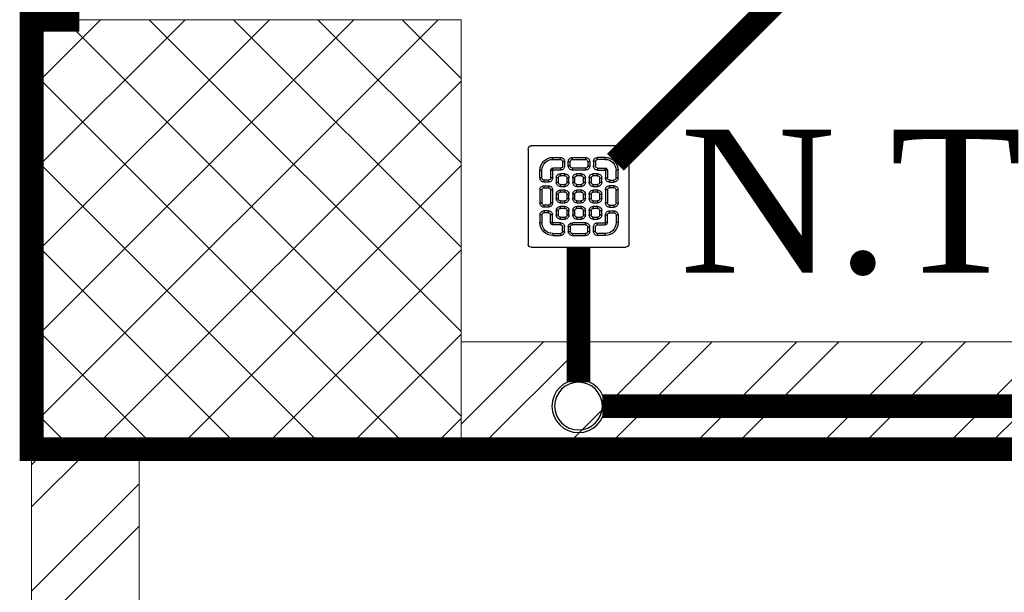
# Model space of a CAD drawing. Header units: inches. Extents: x 119662 to 158499, y 12149 to 20675.
# Tile 14 of 97: x 121741 to 121783, y 19335 to 19359. Entities that reach past the tile are written whole.
import ezdxf

# ---------------------------------------------------------------- set-up
doc = ezdxf.new("R2010")
doc.units = ezdxf.units.IN
doc.header["$MEASUREMENT"] = 0
for name, color, linetype, lineweight in [('FLOOR RAISE', 4, 'Continuous', 5), ('PD_BRICK WALL_115', 134, 'Continuous', 30), ('PD_COLUMN', 2, 'Continuous', 60), ('PD_HATCH', 45, 'Continuous', 9), ('PP- 50DIA Soil Waste Sewer pipe', 54, 'Continuous', 25), ('PP- 75DIA Soil Waste Sewer pipe', 90, 'Continuous', 9), ('PP-TEXT', 7, 'Continuous', 40), ('PP-WWP', 3, 'Continuous', 25)]:
    doc.layers.add(name, color=color, linetype=linetype, lineweight=lineweight)
doc.styles.add('Arial', font='GOTHIC.TTF')

# ---------------------------------------------------------------- blocks, each defined once
blk = doc.blocks.new('FIRST FLOOR')
at = {"layer": 'PD_HATCH', "lineweight": 5}
h = blk.add_hatch(dxfattribs=at)
h.set_pattern_fill('ANSI32', color=251, scale=10)
h.set_pattern_definition([(45, (139238.8868120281, 19346.37163246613), (-2.651650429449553, 2.651650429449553), []), (45, (139240.6545789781, 19346.37163246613), (-2.651650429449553, 2.651650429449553), [])])
h.paths.add_polyline_path([(139249.6576681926, 19348.45361296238), (139206.4076681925, 19348.45361296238), (139206.4076681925, 19343.95361296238), (139249.6576681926, 19343.95361296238)])
h.paths.add_polyline_path([(139164.4076681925, 19348.45361296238), (139121.1576681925, 19348.45361296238), (139121.1576681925, 19343.95361296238), (139164.4076681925, 19343.95361296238)], flags=17)
h.paths.add_polyline_path([(139207.6576681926, 19260.7536129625), (139207.6576681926, 19265.25361296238), (139121.1576681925, 19265.25361296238), (139121.1576681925, 19420.75361296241), (139044.1576681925, 19420.75361296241), (139044.1576681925, 19364.75361296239), (139082.1576681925, 19364.75361296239), (139082.1576681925, 19369.25361296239), (139048.6576681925, 19369.25361296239), (139048.6576681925, 19416.25361296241), (139116.6576681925, 19416.25361296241), (139116.6576681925, 19369.25361296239), (139112.1576681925, 19369.25361296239), (139112.1576681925, 19364.75361296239), (139116.6576681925, 19364.75361296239), (139116.6576681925, 19316.75361296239), (139112.1576681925, 19316.75361296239), (139112.1576681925, 19312.2536129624), (139116.6576681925, 19312.25361296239), (139116.6576681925, 19265.25361296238), (139060.6576681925, 19265.25361296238), (139060.6576681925, 19260.75361296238), (139194.1576733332, 19260.75361296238), (139194.1576733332, 19254.75361296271), (139198.6576733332, 19254.7536129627), (139198.6576733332, 19260.75361296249)])
h.paths.add_polyline_path([(139249.6576681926, 19265.25361296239), (139249.6576681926, 19260.75361296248), (139411.6576681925, 19260.75361296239), (139411.6576681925, 19265.25361296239), (139258.6576681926, 19265.25361296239), (139258.6576681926, 19354.75361296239), (139318.6576681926, 19354.75361296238), (139318.6576681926, 19330.75361296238), (139323.1576681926, 19330.75361296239), (139323.1576681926, 19354.75361296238), (139402.6576681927, 19354.75361296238), (139402.6576681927, 19326.75361296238), (139407.1576681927, 19326.75361296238), (139407.1576681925, 19485.75361296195), (139411.6576681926, 19485.75361296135), (139411.6576681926, 19490.25361296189), (139402.6576681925, 19490.25361296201), (139402.6576681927, 19363.75361296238), (139258.6576681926, 19363.75361296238), (139258.6576681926, 19579.7535885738), (139249.6576681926, 19579.7535885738)])
h = blk.add_hatch(dxfattribs=at)
h.set_pattern_fill('ANSI37', color=251, scale=20)
h.set_pattern_definition([(45, (284116.9406680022, 45358.24463690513), (-1.767766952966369, 1.767766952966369), []), (135, (284116.9406680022, 45358.24463690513), (-1.767766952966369, -1.767766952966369), [])])
h.paths.add_polyline_path([(139060.6576681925, 19278.75361296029), (139060.6576681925, 19260.75361296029), (139042.6576681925, 19260.75361296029), (139042.6576681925, 19278.75361296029)])
h = blk.add_hatch(dxfattribs=at)
h.set_pattern_fill('ANSI32', color=251, scale=10)
h.set_pattern_definition([(45, (165803.1265799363, 37468.14043095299), (-2.651650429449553, 2.651650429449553), []), (45, (165804.8943468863, 37468.14043095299), (-2.651650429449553, 2.651650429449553), [])])
h.paths.add_polyline_path([(139047.1576681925, 19260.7536129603), (139042.6576681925, 19260.7536129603), (139042.6576681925, 19148.25361296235), (139101.9625942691, 19148.25361296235), (139101.9625942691, 19152.75361296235), (139047.1576681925, 19152.75361296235)])
at = {"layer": 'PD_BRICK WALL_115', "color": 251, "lineweight": 5}
for points in [[(139060.6576681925, 19265.25361296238), (139116.6576681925, 19265.25361296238), (139116.6576681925, 19312.25361296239), (139112.1576681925, 19312.2536129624), (139112.1576681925, 19316.75361296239), (139116.6576681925, 19316.75361296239), (139116.6576681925, 19364.75361296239), (139112.1576681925, 19364.75361296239), (139112.1576681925, 19369.25361296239), (139116.6576681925, 19369.25361296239), (139116.6576681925, 19416.25361296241), (139048.6576681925, 19416.25361296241), (139048.6576681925, 19369.25361296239), (139082.1576681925, 19369.25361296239), (139082.1576681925, 19364.75361296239), (139044.1576681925, 19364.75361296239), (139044.1576681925, 19420.75361296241), (139121.1576681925, 19420.75361296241)], [(139194.1576733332, 19260.75361296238), (139060.6576681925, 19260.75361296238)], [(139047.1576681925, 19260.75361296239), (139047.1576681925, 19152.75361296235), (139101.9625942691, 19152.75361296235), (139101.9625942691, 19148.25361296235), (139042.6576681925, 19148.25361296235), (139042.6576681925, 19260.75361296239)]]:
    blk.add_lwpolyline(points, dxfattribs=at)
at = {"layer": 'PD_COLUMN', "color": 251, "lineweight": 5}
blk.add_lwpolyline([(139060.6576681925, 19278.7536129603), (139060.6576681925, 19260.7536129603), (139042.6576681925, 19260.7536129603), (139042.6576681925, 19278.7536129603)], close=True, dxfattribs=at)
blk = doc.blocks.new('PP-GRATING')
at = {"linetype": 'Continuous'}
for p, q in [((-49.72758152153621, 52.85331521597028), (49.72758152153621, 52.85331521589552)), ((-53.13747282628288, -49.44342391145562), (-53.13747282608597, 49.44342391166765)), ((52.56915760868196, 50.01173912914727), (52.5691576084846, -48.87510869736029)), ((-27.56328804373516, 40.69137005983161), (-27.56328804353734, 38.6454352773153)), ((-19.60687500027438, 40.69137005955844), (-27.56328705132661, 40.69137005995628)), ((-19.60687500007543, 38.6454352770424), (-27.56328705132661, 38.6454352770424)), ((-19.60687500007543, 38.6454352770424), (-19.60687500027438, 40.69137005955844)), ((-17.3336141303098, 31.82565266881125), (-17.33361413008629, 36.37217436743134)), ((-15.28767934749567, 36.37217433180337), (-17.3336141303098, 36.37217433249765)), ((-17.3336141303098, 31.82565266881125), (-15.2876793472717, 31.82565266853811)), ((-15.2876793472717, 31.82565266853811), (-15.28767934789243, 36.37217436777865)), ((-11.42313586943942, 36.37217242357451), (-11.42313586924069, 31.8256507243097)), ((-9.377201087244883, 36.37217242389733), (-11.42313586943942, 36.37217242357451)), ((-11.42313586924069, 31.82565076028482), (-9.377201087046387, 31.82565072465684)), ((-9.377201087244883, 36.37217242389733), (-9.377201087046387, 31.82565072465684)), ((-7.103939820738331, 38.64543329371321), (-7.103939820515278, 40.69136807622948)), ((-7.103940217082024, 40.6913679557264), (6.535625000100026, 40.6913679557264)), ((-7.103940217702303, 38.64543317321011), (6.535625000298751, 38.64543317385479)), ((6.535625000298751, 40.6913680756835), (6.535625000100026, 38.64543329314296)), ((8.808885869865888, 31.82565068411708), (8.808885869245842, 36.37217230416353)), ((10.85482065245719, 36.37217219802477), (8.808885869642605, 36.37217219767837)), ((8.808885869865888, 31.82565068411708), (10.85482065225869, 31.82565068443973)), ((10.85482065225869, 31.82565068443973), (10.85482065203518, 36.37217230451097)), ((14.71936413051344, 31.82565266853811), (14.71936413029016, 36.37217436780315)), ((14.71936413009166, 36.3721743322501), (16.76529891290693, 36.37217433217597)), ((16.76529891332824, 31.82565266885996), (14.71936413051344, 31.82565266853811)), ((16.76529891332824, 31.82565266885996), (16.76529891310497, 36.37217436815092)), ((19.03855978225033, 40.69137005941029), (26.99497183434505, 40.69137005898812)), ((19.03855978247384, 38.64543527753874), (19.03855978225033, 40.69137005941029)), ((19.03855978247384, 38.64543527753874), (26.99497183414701, 38.64543527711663)), ((26.99497282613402, 40.69137005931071), (26.99497282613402, 38.64543527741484)), ((-38.92959239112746, 27.27913092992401), (-40.9755271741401, 27.27913092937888)), ((-40.9755271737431, 27.27913152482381), (-40.9755271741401, 19.32271800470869)), ((-38.92959239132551, 27.2791315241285), (-38.92959239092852, 19.32271800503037)), ((-29.83654891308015, 19.32271788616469), (-29.83654891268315, 27.27913104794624)), ((-27.79061413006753, 27.27913104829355), (-29.83654891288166, 27.27913092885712)), ((-27.79061413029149, 19.32271788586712), (-27.79061413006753, 27.27913104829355)), ((-27.56328804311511, 29.55239179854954), (-27.56328804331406, 27.5064570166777)), ((-27.56328804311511, 29.55239179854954), (-19.60687539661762, 29.55239179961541)), ((-27.56328804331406, 27.5064570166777), (-19.60687539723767, 27.50645701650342)), ((-19.60687539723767, 27.50645701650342), (-19.60687539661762, 29.55239179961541)), ((-19.60687500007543, 23.64191361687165), (-15.06035345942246, 23.64191361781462)), ((-19.60687499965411, 21.59597883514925), (-19.60687500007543, 23.64191361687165)), ((-19.60687480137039, 21.59597875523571), (-15.0603532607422, 21.59597875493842)), ((-15.06035345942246, 23.64191361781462), (-15.06035345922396, 21.59597883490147)), ((-7.103940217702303, 29.55238981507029), (6.535625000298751, 29.55238981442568)), ((-7.103940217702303, 29.55238981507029), (-7.103940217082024, 27.50645503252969)), ((-7.103940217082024, 27.50645503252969), (6.535625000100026, 27.50645503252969)), ((-2.557418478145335, 23.64191353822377), (1.98910306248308, 23.64191353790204)), ((-2.55741847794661, 21.59597875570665), (-2.557418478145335, 23.64191353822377)), ((-2.55741847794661, 21.59597875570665), (1.989103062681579, 21.59597875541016)), ((1.98910306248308, 23.64191353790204), (1.989103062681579, 21.59597875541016)), ((6.535625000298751, 29.55238981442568), (6.535625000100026, 27.50645503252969)), ((14.49203804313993, 23.64191353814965), (19.03855958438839, 23.64191353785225)), ((14.49203804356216, 21.59597875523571), (14.49203804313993, 23.64191353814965)), ((14.49203804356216, 21.59597875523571), (19.03855958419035, 21.59597875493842)), ((26.99497282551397, 29.55239179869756), (19.03856017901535, 29.55239179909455)), ((19.03856017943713, 27.50645701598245), (19.03856017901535, 29.55239179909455)), ((26.99497282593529, 27.50645701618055), (19.03856017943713, 27.50645701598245)), ((19.03855958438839, 23.64191353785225), (19.03855958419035, 21.59597875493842)), ((26.99497282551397, 29.55239179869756), (26.99497282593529, 27.50645701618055)), ((27.22229891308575, 19.32271788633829), (27.22229891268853, 27.27913104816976)), ((27.22229891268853, 27.27913104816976), (29.26823369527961, 27.27913092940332)), ((29.26823369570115, 19.32271788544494), (29.2682336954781, 27.27913104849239)), ((38.36127717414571, 27.2791315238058), (38.36127717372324, 19.3227180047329)), ((38.36127717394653, 27.27913092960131), (40.40721195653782, 27.27913092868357)), ((40.40721195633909, 27.2791315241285), (40.40721195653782, 19.32271800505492)), ((-38.92959239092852, 19.32271800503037), (-40.97552717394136, 19.32271811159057)), ((-36.65633152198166, 17.04945701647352), (-32.10981017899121, 17.0494570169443)), ((-36.65633152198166, 17.04945701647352), (-36.65633152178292, 15.00352223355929)), ((-36.65633152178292, 15.00352223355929), (-32.10981017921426, 15.00352223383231)), ((-32.10980978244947, 11.1389787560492), (-36.65633132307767, 11.1389787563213)), ((-36.65633132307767, 11.1389787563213), (-36.65633132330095, 9.093043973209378)), ((-32.10980978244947, 9.093043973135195), (-32.10980978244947, 11.1389787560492)), ((-29.83654891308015, 19.32271788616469), (-27.79061413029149, 19.32271788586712)), ((-23.92607065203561, 14.77619622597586), (-23.92607065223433, 19.32271792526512)), ((-21.88013586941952, 19.32271792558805), (-23.92607065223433, 19.32271792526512)), ((-21.88013586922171, 14.77619622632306), (-23.92607065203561, 14.77619622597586)), ((-21.88013586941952, 14.77619626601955), (-21.88013586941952, 19.32271788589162)), ((-15.06035365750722, 12.50293527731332), (-19.60687499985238, 12.50293527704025)), ((-19.60687460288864, 12.50293535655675), (-19.60687460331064, 10.45700057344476)), ((-15.0603532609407, 10.45700057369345), (-19.60687460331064, 10.45700057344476)), ((-15.06035326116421, 12.50293535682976), (-15.0603532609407, 10.45700057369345)), ((-12.78709239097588, 19.32271784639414), (-12.78709239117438, 14.77619614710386)), ((-10.74115760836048, 19.32271796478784), (-12.78709239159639, 19.32271796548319)), ((-12.78709239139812, 14.7761963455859), (-10.74115760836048, 14.77619634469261)), ((-10.74115760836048, 19.32271796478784), (-10.74115760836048, 14.77619634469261)), ((-6.876614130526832, 14.7761961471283), (-6.876614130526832, 19.32271784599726)), ((-4.830679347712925, 19.3227178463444), (-6.876614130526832, 19.32271784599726)), ((-4.830679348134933, 14.77619614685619), (-6.876614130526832, 14.7761961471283)), ((-4.830679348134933, 14.77619614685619), (-4.830679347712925, 19.3227178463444)), ((1.98910326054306, 12.50293527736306), (-2.557418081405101, 12.50293527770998)), ((-2.557418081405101, 12.50293527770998), (-2.557418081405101, 10.45700049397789)), ((1.989103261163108, 10.45700049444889), (-2.557418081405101, 10.45700049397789)), ((1.98910326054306, 12.50293527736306), (1.989103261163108, 10.45700049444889)), ((4.262364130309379, 19.32271788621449), (4.262364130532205, 14.77619626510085)), ((6.308298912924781, 19.32271788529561), (4.262364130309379, 19.32271788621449)), ((4.262364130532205, 14.77619626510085), (6.308298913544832, 14.77619626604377)), ((6.308298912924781, 19.32271788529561), (6.308298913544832, 14.77619626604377)), ((10.17284239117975, 14.77619614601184), (10.1728423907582, 19.32271784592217)), ((12.21877717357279, 19.32271784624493), (10.1728423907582, 19.32271784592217)), ((12.21877717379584, 14.77619614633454), (10.17284239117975, 14.77619614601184)), ((12.21877717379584, 14.77619614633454), (12.21877717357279, 19.32271784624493)), ((19.03855978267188, 12.50293527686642), (14.49203844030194, 12.50293527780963)), ((14.49203844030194, 12.50293527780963), (14.49203843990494, 10.45700049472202)), ((19.03855978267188, 10.45700049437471), (14.49203843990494, 10.45700049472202)), ((19.03855978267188, 12.50293527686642), (19.03855978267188, 10.45700049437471)), ((21.31182065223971, 19.32271788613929), (21.31182065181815, 14.77619626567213)), ((23.35775543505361, 19.32271788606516), (21.31182065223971, 19.32271788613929)), ((21.31182065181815, 14.77619626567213), (23.35775543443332, 14.776196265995)), ((23.35775543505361, 19.32271788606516), (23.35775543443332, 14.776196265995)), ((29.26823369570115, 19.32271788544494), (27.22229891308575, 19.32271788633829)), ((36.08801630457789, 17.04945701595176), (31.54149496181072, 17.04945701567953)), ((36.08801630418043, 15.00352223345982), (31.54149496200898, 15.00352223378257)), ((31.5414945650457, 11.13897875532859), (36.0880161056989, 11.13897875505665)), ((31.5414945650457, 9.09304397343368), (31.5414945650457, 11.13897875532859)), ((36.08801630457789, 17.04945701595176), (36.08801630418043, 15.00352223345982)), ((36.0880161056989, 11.13897875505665), (36.08801610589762, 9.093043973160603)), ((38.36127717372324, 19.3227180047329), (40.40721195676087, 19.32271811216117)), ((-40.97552717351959, 6.819783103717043), (-40.97552717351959, -6.819781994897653)), ((-38.92959239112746, 6.819783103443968), (-40.97552717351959, 6.819783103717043)), ((-38.92959239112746, 6.819783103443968), (-38.92959239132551, -6.819781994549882)), ((-32.10980978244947, 9.093043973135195), (-36.65633132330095, 9.093043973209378)), ((-29.83654891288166, -6.819782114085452), (-29.83654891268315, 6.819783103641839)), ((-29.83654891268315, 6.819783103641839), (-27.79061413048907, 6.819783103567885)), ((-27.79061413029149, -6.819782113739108), (-27.79061413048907, 6.819783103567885)), ((-23.92607065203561, -2.27326066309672), (-23.92607065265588, 2.273261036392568)), ((-21.8801358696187, 2.273261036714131), (-23.92607065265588, 2.273261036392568)), ((-21.8801358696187, -2.273260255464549), (-21.8801358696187, 2.273261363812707)), ((-19.60687499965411, 6.592456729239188), (-15.06035345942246, 6.592456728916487)), ((-19.60687499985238, 4.546521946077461), (-19.60687499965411, 6.592456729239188)), ((-19.60687480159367, 4.546522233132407), (-15.0603532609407, 4.546522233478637)), ((-15.06035345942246, 6.592456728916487), (-15.06035345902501, 4.546521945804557)), ((-12.78709239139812, 2.273261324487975), (-12.78709239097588, -2.273260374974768)), ((-10.74115760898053, 2.27326107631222), (-12.78709239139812, 2.273261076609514)), ((-10.74115760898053, 2.27326107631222), (-10.74115760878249, -2.273260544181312)), ((-6.876614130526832, -2.273260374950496), (-6.876614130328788, 2.273261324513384)), ((-4.830679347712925, 2.273261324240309), (-6.876614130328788, 2.273261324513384)), ((-4.830679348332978, -2.273260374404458), (-4.830679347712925, 2.273261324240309)), ((-2.557418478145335, 6.592457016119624), (1.98910306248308, 6.592457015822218)), ((-2.557418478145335, 4.546522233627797), (-2.557418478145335, 6.592457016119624)), ((-2.557418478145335, 4.546522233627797), (1.98910306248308, 4.546522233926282)), ((1.98910306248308, 6.592457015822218), (1.98910306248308, 4.546522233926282)), ((4.262364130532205, 2.273261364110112), (4.262364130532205, -2.273260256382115)), ((6.308298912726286, 2.273261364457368), (4.262364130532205, 2.273261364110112)), ((6.308298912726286, 2.273261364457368), (6.308298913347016, -2.273260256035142)), ((10.17284239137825, -2.273260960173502), (10.17284239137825, 2.273260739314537)), ((12.21877717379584, 2.273260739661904), (10.17284239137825, 2.273260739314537)), ((12.21877717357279, -2.273260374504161), (12.21877717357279, 2.273261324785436)), ((14.49203804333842, 6.592456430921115), (19.0385595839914, 6.59245643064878)), ((14.49203804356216, 4.546521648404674), (14.49203804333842, 6.592456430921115)), ((14.49203804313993, 4.546522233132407), (19.03855958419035, 4.546522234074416)), ((19.0385595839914, 6.59245643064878), (19.03855958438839, 4.546521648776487)), ((21.31182065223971, 2.273261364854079), (21.31182065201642, -2.273260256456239)), ((23.35775543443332, 2.273260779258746), (21.3118206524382, 2.27326077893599)), ((23.35775543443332, 2.273260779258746), (23.35775543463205, -2.273260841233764)), ((27.22229891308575, -6.819782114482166), (27.22229891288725, 6.819783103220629)), ((29.26823369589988, 6.819783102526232), (27.22229891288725, 6.819783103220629)), ((29.2682336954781, -6.819782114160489), (29.26823369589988, 6.819783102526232)), ((31.5414945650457, 9.09304397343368), (36.08801610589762, 9.093043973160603)), ((38.36127717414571, 6.819783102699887), (38.36127717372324, -6.819781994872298)), ((38.36127717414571, 6.819783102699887), (40.40721195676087, 6.819783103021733)), ((40.40721195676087, 6.819783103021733), (40.40721195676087, -6.819781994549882)), ((-40.9755271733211, -6.819781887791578), (-38.92959239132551, -6.819781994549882)), ((-36.65633152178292, -9.093042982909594), (-32.10981017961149, -9.093042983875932)), ((-36.65633152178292, -9.093042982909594), (-36.65633152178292, -11.13897776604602)), ((-32.10981017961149, -9.093042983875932), (-32.10981053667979, -11.13897776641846)), ((-29.83654891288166, -6.819782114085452), (-27.79061413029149, -6.819782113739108)), ((-21.8801358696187, -2.273260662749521), (-23.92607065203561, -2.27326066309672)), ((-15.06035365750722, -4.546521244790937), (-19.60687499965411, -4.546521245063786)), ((-19.60687460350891, -4.546521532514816), (-19.60687460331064, -6.592456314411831)), ((-15.06035326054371, -6.592456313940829), (-19.60687460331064, -6.592456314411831)), ((-15.0603532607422, -4.546521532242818), (-15.06035326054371, -6.592456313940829)), ((-12.78709239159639, -2.27326054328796), (-10.74115760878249, -2.273260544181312)), ((-4.830679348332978, -2.273260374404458), (-6.876614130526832, -2.273260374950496)), ((1.98910326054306, -4.546521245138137), (-2.557418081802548, -4.546521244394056)), ((-2.557418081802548, -4.546521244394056), (-2.557418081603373, -6.59245602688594)), ((1.989103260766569, -6.592456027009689), (-2.557418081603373, -6.59245602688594)), ((1.98910326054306, -4.546521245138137), (1.989103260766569, -6.592456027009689)), ((4.262364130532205, -2.273260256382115), (6.308298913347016, -2.273260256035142)), ((12.21877717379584, -2.273260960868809), (10.17284239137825, -2.273260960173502)), ((19.03855978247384, -4.54652124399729), (14.4920384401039, -4.546521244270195)), ((14.49203843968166, -4.546521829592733), (14.4920384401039, -6.592456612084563)), ((19.03855978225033, -6.592456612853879), (14.4920384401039, -6.592456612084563)), ((19.03855978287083, -4.546521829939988), (19.03855978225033, -6.592456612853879)), ((21.31182065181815, -2.273260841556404), (23.35775543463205, -2.273260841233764)), ((29.2682336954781, -6.819782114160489), (27.22229891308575, -6.819782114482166)), ((36.0880163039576, -9.09304298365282), (31.54149496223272, -9.093042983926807)), ((31.54149496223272, -9.093042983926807), (31.54149531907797, -11.13897776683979)), ((36.0880163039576, -9.09304298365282), (36.08801630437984, -11.13897776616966)), ((40.40721195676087, -6.819781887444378), (38.36127717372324, -6.819781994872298)), ((-40.9755271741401, -27.27913193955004), (-40.9755271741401, -19.32271842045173)), ((-38.92959239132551, -19.32271842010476), (-40.97552717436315, -19.32271852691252)), ((-38.92959239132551, -27.27913193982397), (-38.92959239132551, -19.32271842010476)), ((-36.65633152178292, -11.13897776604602), (-32.10981017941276, -11.13897776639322)), ((-36.65633152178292, -17.04945743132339), (-36.65633152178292, -15.00352264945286)), ((-36.65633152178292, -15.00352264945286), (-32.10981017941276, -15.00352264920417)), ((-36.65633152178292, -17.04945743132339), (-32.10981017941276, -17.04945743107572)), ((-29.83654891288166, -19.32271830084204), (-27.79061413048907, -19.32271830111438)), ((-29.83654891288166, -19.32271830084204), (-29.83654891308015, -27.27913146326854)), ((-27.79061413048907, -19.32271830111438), (-27.79061413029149, -27.27913146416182)), ((-23.92607065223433, -19.32271681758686), (-23.92607065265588, -14.77619511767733)), ((-21.8801358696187, -14.77619511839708), (-23.92607065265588, -14.77619511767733)), ((-21.88013586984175, -19.32271681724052), (-23.92607065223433, -19.32271681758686)), ((-21.8801358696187, -19.32271677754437), (-21.88013586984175, -14.77619515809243)), ((-19.60687500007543, -10.45699942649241), (-15.06035345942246, -10.456999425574)), ((-19.60687499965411, -12.50293420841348), (-19.60687500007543, -10.45699942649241)), ((-19.6068748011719, -12.50293428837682), (-15.0603532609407, -12.50293428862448)), ((-15.06035345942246, -10.456999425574), (-15.06035345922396, -12.5029342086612)), ((-12.78709239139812, -14.77619519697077), (-12.78709239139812, -19.32271689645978)), ((-10.74115760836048, -14.77619507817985), (-12.78709239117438, -14.77619507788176)), ((-12.78709239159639, -19.32271669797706), (-10.74115760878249, -19.32271669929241)), ((-10.74115760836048, -14.77619507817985), (-10.74115760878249, -19.32271669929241)), ((-6.876614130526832, -19.32271689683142), (-6.876614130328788, -14.77619519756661)), ((-4.830679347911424, -14.77619519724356), (-6.876614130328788, -14.77619519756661)), ((-4.830679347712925, -19.32271689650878), (-6.876614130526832, -19.32271689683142)), ((-4.830679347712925, -19.32271689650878), (-4.830679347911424, -14.77619519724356)), ((-2.557418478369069, -10.45699950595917), (1.98910306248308, -10.45699950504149)), ((-2.557418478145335, -12.50293428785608), (-2.557418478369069, -10.45699950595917)), ((-2.557418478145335, -12.50293428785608), (1.98910306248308, -12.5029342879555)), ((1.98910306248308, -10.45699950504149), (1.98910306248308, -12.5029342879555)), ((4.262364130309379, -14.77619515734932), (4.262364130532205, -19.32271677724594)), ((6.308298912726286, -14.77619515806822), (4.262364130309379, -14.77619515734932)), ((4.262364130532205, -19.32271677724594), (6.308298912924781, -19.32271677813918)), ((6.308298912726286, -14.77619515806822), (6.308298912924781, -19.32271677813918)), ((10.1728423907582, -19.32271689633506), (10.17284239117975, -14.77619519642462)), ((12.21877717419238, -14.77619519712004), (10.17284239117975, -14.77619519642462)), ((12.21877717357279, -19.32271689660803), (10.1728423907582, -19.32271689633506)), ((12.21877717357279, -19.32271689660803), (12.21877717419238, -14.77619519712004)), ((14.49203804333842, -10.45699950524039), (19.03855958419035, -10.4569995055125)), ((14.49203804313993, -12.50293428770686), (14.49203804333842, -10.45699950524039)), ((14.49203804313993, -12.50293428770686), (19.03855958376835, -12.50293428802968)), ((19.03855958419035, -10.4569995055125), (19.03855958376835, -12.50293428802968)), ((21.31182065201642, -14.77619515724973), (21.31182065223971, -19.32271677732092)), ((23.35775543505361, -14.77619515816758), (21.31182065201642, -14.77619515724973)), ((21.31182065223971, -19.32271677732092), (23.35775543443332, -19.32271677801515)), ((23.35775543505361, -14.77619515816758), (23.35775543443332, -19.32271677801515)), ((27.22229891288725, -19.32271830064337), (27.22229891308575, -27.27913146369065)), ((29.26823369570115, -19.32271830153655), (27.22229891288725, -19.32271830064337)), ((29.26823369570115, -19.32271830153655), (29.2682336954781, -27.279131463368)), ((36.08801630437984, -11.13897776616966), (31.54149496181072, -11.13897776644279)), ((36.0880163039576, -15.00352264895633), (31.54149496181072, -15.00352264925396)), ((36.08801630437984, -17.04945743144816), (31.54149496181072, -17.04945743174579)), ((36.08801630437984, -17.04945743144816), (36.0880163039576, -15.00352264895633)), ((38.36127717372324, -19.32271842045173), (40.40721195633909, -19.32271852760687)), ((38.36127717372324, -27.27913193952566), (38.36127717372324, -19.32271842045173)), ((40.40721195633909, -27.27913193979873), (40.40721195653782, -19.32271842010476)), ((-38.92959239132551, -27.2791313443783), (-40.97552717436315, -27.27913134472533)), ((-27.79061413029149, -27.27913146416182), (-29.83654891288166, -27.27913134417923)), ((-27.56328804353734, -27.50645743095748), (-19.60687539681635, -27.50645743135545)), ((-27.56328804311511, -29.55239221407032), (-27.56328804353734, -27.50645743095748)), ((-27.56328804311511, -29.55239221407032), (-19.60687539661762, -29.5523922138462)), ((-15.0603532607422, -21.59597776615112), (-19.60687500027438, -21.59597776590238)), ((-19.60687539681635, -27.50645743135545), (-19.60687539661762, -29.5523922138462)), ((-19.60687460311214, -21.59597768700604), (-19.60687460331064, -23.6419124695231)), ((-15.06035326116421, -23.64191246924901), (-19.60687460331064, -23.6419124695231)), ((-15.0603532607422, -21.59597768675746), (-15.06035326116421, -23.64191246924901)), ((-7.103940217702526, -27.5064560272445), (6.535624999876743, -27.50645602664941)), ((-7.103940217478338, -29.55239081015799), (-7.103940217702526, -27.5064560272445)), ((-7.103940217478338, -29.55239081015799), (6.535624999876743, -29.5523908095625)), ((1.989103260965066, -21.59597776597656), (-2.557418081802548, -21.59597776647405)), ((-2.557418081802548, -21.59597776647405), (-2.557418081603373, -23.64191254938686)), ((1.989103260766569, -23.64191254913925), (-2.557418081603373, -23.64191254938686)), ((1.989103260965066, -21.59597776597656), (1.989103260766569, -23.64191254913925)), ((6.535624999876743, -29.5523908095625), (6.535624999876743, -27.50645602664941)), ((19.03855978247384, -21.59597776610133), (14.49203804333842, -21.59597776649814)), ((14.4920384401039, -21.59597776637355), (14.4920384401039, -23.64191254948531)), ((19.03855978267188, -23.64191254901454), (14.4920384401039, -23.64191254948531)), ((19.03855978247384, -21.59597776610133), (19.03855978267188, -23.64191254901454)), ((26.99497282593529, -27.50645743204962), (19.03856017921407, -27.50645743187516)), ((19.03856017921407, -27.50645743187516), (19.03856017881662, -29.55239221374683)), ((26.99497282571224, -29.55239221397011), (19.03856017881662, -29.55239221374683)), ((26.99497282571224, -29.55239221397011), (26.99497282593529, -27.50645743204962)), ((27.22229891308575, -27.27913146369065), (29.26823369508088, -27.27913134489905)), ((38.36127717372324, -27.27913134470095), (40.40721195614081, -27.27913134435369)), ((-27.56328804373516, -40.69137047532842), (-27.56328804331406, -38.64543569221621)), ((-19.60687500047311, -38.6454356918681), (-27.56328705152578, -38.64543569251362)), ((-19.60687500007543, -40.69137047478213), (-27.56328705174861, -40.69137047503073)), ((-19.60687500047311, -38.6454356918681), (-19.60687500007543, -40.69137047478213)), ((-17.33361413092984, -31.82565308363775), (-17.33361413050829, -36.37217478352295)), ((-17.33361413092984, -31.82565308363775), (-15.28767934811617, -31.82565308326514)), ((-15.28767934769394, -36.37217474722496), (-17.33361413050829, -36.37217474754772)), ((-15.28767934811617, -31.82565308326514), (-15.28767934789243, -36.37217478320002)), ((-11.42313586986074, -36.37217341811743), (-11.42313587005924, -31.82565171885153)), ((-11.42313587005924, -31.82565175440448), (-9.377201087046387, -31.82565171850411)), ((-9.377201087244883, -36.37217341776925), (-11.42313586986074, -36.37217341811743)), ((-9.377201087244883, -36.37217341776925), (-9.377201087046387, -31.82565171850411)), ((6.535624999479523, -38.64543428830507), (-7.103939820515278, -38.6454342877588)), ((-7.103939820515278, -38.6454342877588), (-7.103939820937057, -40.6913690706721)), ((6.535624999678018, -40.6913690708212), (-7.103939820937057, -40.6913690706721)), ((6.546979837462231, -38.68367258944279), (6.535517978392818, -40.72957526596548)), ((8.808885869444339, -31.82565168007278), (8.808885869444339, -36.37217329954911)), ((8.808885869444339, -31.82565168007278), (10.85482065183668, -31.82565167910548)), ((8.83294082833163, -36.42318279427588), (10.87884350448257, -36.4346446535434)), ((10.85482065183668, -31.82565167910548), (10.85482065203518, -36.37217329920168)), ((14.71936413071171, -31.82565308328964), (14.71936412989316, -36.37217478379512)), ((16.76529891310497, -31.82565308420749), (14.71936413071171, -31.82565308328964)), ((14.71936412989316, -36.3721747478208), (16.76529891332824, -36.37217474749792)), ((16.76529891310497, -31.82565308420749), (16.76529891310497, -36.37217478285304)), ((19.03855978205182, -38.64543569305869), (19.03855978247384, -40.69137047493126)), ((19.03855978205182, -38.64543569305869), (26.99497183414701, -38.64543569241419)), ((19.03855978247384, -40.69137047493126), (26.99497183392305, -40.69137047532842)), ((26.99497282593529, -40.69137047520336), (26.99497282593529, -38.64543569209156)), ((49.15926630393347, -52.28500000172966), (-50.29589673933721, -52.28500000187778))]:
    blk.add_line(p, q, dxfattribs=at)
for centre, radius, start, end in [((-49.72758152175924, 49.44342391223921), 3.409891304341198, 89.99999999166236, 179.9999999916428), ((49.72758152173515, 50.01173912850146), 2.841576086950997, 359.9999999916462, 89.99999999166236), ((-27.56328804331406, 27.27913092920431), 13.41223913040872, 89.99999498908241, 179.9999970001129), ((-27.56328804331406, 27.27913092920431), 11.366304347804, 89.99999498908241, 179.9999970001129), ((-19.60687499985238, 31.82565266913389), 4.319195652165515, 269.9999899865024, 359.9999999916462), ((-19.60687499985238, 31.82565266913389), 2.273260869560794, 269.9999899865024, 359.9999999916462), ((-19.60687499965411, 36.37217440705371), 4.319195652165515, 359.9999990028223, 89.99999999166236), ((-19.60687499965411, 36.37217440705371), 2.273260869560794, 359.9999990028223, 89.99999999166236), ((-7.103940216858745, 36.37217242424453), 4.319195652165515, 89.99998998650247, 179.9999999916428), ((-7.103940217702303, 31.82565068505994), 4.319195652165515, 179.9999990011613, 269.9999999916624), ((-7.103940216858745, 36.37217242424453), 2.273260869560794, 89.99998998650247, 179.9999999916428), ((-7.103940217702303, 31.82565068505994), 2.273260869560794, 179.9999990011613, 269.9999999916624), ((6.535625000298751, 31.8256506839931), 4.319195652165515, 269.9999999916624, 359.9999999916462), ((6.535625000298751, 31.8256506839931), 2.273260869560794, 269.9999999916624, 359.9999999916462), ((6.535625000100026, 36.37217242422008), 4.319195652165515, 359.9999970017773, 89.99999999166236), ((6.535625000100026, 36.37217242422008), 2.273260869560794, 359.9999970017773, 89.99999999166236), ((19.03855978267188, 36.37217440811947), 4.319195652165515, 89.99999999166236, 180.0000010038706), ((19.03855978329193, 31.82565266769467), 4.319195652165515, 179.9999999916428, 270.0000099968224), ((19.03855978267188, 36.37217440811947), 2.273260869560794, 89.99999999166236, 180.0000010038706), ((19.03855978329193, 31.82565266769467), 2.273260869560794, 179.9999999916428, 270.0000099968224), ((26.99497282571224, 27.27913092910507), 13.41223913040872, 3.0032057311e-06, 90.00000499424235), ((26.99497282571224, 27.27913092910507), 11.366304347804, 3.0032057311e-06, 90.00000499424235), ((-27.56328804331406, 27.27913092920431), 2.273260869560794, 89.99999999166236, 179.9999970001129), ((-27.56328804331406, 27.27913092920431), 0.2273260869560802, 89.99999999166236, 179.9999970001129), ((-19.60687499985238, 19.32271796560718), 4.319195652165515, 89.99999999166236, 180.0000010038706), ((-19.60687499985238, 19.32271788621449), 2.273260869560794, 89.99999498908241, 179.9999999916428), ((-19.60687499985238, 19.32271796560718), 2.273260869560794, 89.99999999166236, 180.0000010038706), ((-15.0603532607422, 19.32271796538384), 4.319195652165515, 359.9999999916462, 90.00000499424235), ((-15.0603532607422, 19.32271788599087), 2.273260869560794, 359.9999990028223, 89.99999999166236), ((-2.557418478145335, 19.32271788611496), 4.319195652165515, 89.99999999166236, 180.0000010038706), ((-2.557418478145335, 19.32271788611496), 2.273260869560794, 89.99999999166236, 180.0000010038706), ((-2.557418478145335, 19.32271788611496), 2.273260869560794, 89.99999999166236, 180.0000010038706), ((1.989103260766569, 19.32271788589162), 4.319195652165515, 359.9999999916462, 90.00000499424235), ((1.989103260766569, 19.32271788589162), 2.273260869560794, 359.9999999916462, 90.00000499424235), ((14.49203804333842, 19.3227178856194), 4.319195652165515, 89.99999999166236, 180.0000010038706), ((14.49203804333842, 19.3227178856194), 2.273260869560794, 89.99999999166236, 180.0000010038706), ((19.03855978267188, 19.32271788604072), 4.319195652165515, 359.9999999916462, 90.00000499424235), ((19.03855978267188, 19.32271788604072), 2.273260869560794, 359.9999999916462, 90.00000499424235), ((26.99497282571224, 27.27913092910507), 2.273260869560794, 3.0032057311e-06, 89.99999999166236), ((26.99497282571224, 27.27913092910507), 0.2273260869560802, 3.0032057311e-06, 89.99999999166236), ((-36.65633152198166, 19.3227178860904), 4.319195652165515, 179.9999970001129, 269.9999999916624), ((-36.65633152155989, 6.819783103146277), 4.319195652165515, 89.99999498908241, 179.9999999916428), ((-36.65633152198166, 19.3227178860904), 2.273260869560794, 179.9999970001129, 269.9999999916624), ((-32.10980978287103, 19.32271788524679), 4.319195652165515, 269.9999899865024, 359.9999999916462), ((-32.10980978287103, 19.32271788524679), 2.273260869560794, 269.9999899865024, 359.9999999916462), ((-32.10980978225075, 6.81978310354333), 4.319195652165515, 359.9999999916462, 89.99999999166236), ((-19.60687499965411, 14.77619622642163), 4.319195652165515, 179.9999999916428, 270.0000099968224), ((-19.60687499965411, 14.77619614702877), 2.273260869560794, 179.9999970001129, 269.9999999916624), ((-15.0603532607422, 14.77619614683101), 2.273260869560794, 269.9999899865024, 359.9999999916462), ((-15.06035326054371, 14.7761962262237), 4.319195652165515, 269.9999999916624, 3.0032057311e-06), ((-2.55741847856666, 14.77619614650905), 4.319195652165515, 179.9999999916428, 270.0000099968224), ((-2.55741847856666, 14.77619614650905), 2.273260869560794, 179.9999999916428, 270.0000099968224), ((1.98910326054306, 14.77619614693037), 2.273260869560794, 269.9999999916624, 3.0032057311e-06), ((1.98910326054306, 14.77619614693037), 4.319195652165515, 269.9999999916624, 3.0032057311e-06), ((14.49203804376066, 14.77619614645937), 4.319195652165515, 179.9999999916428, 270.0000099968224), ((14.49203804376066, 14.77619614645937), 2.273260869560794, 179.9999999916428, 270.0000099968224), ((19.03855978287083, 14.77619614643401), 2.273260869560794, 269.9999999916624, 3.0032057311e-06), ((19.03855978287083, 14.77619614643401), 4.319195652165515, 269.9999999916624, 3.0032057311e-06), ((31.54149456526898, 19.32271788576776), 4.319195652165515, 179.9999999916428, 270.0000099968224), ((31.54149456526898, 6.819783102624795), 4.319195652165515, 89.99999999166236, 179.9999999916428), ((31.54149456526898, 19.32271788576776), 2.273260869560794, 179.9999999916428, 270.0000099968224), ((36.08801630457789, 19.32271788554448), 2.273260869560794, 269.9999999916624, 3.0032057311e-06), ((36.08801630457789, 19.32271788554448), 4.319195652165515, 269.9999999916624, 3.0032057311e-06), ((36.08801630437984, 6.819783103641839), 4.319195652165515, 359.9999999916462, 90.00000499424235), ((-36.65633152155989, 6.819783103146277), 2.273260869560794, 89.99999498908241, 179.9999999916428), ((-32.10980978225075, 6.81978310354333), 2.273260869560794, 359.9999999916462, 89.99999999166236), ((-19.60687500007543, 2.273261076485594), 4.319195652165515, 89.99999999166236, 180.0000010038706), ((-19.60687499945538, 2.273261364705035), 2.273260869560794, 89.99999498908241, 179.9999999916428), ((-19.60687500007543, 2.273261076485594), 2.273260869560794, 89.99999999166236, 180.0000010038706), ((-15.0603532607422, 2.273261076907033), 4.319195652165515, 359.9999999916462, 90.00000499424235), ((-15.0603532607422, 2.273261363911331), 2.273260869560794, 359.9999990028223, 89.99999999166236), ((-2.557418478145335, 2.273261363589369), 4.319195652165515, 89.99999999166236, 180.0000010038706), ((-2.557418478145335, 2.273261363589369), 2.273260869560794, 89.99999999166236, 180.0000010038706), ((-2.557418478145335, 2.273261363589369), 2.273260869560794, 89.99999999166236, 180.0000010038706), ((1.989103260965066, 2.273261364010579), 4.319195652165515, 359.9999999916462, 90.00000499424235), ((1.989103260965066, 2.273261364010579), 2.273260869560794, 359.9999999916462, 90.00000499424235), ((14.49203804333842, 2.273260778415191), 4.319195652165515, 89.99999999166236, 180.0000010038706), ((14.49203804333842, 2.273261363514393), 2.273260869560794, 89.99999999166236, 180.0000010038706), ((14.49203804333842, 2.273260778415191), 2.273260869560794, 89.99999999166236, 180.0000010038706), ((19.03855978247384, 2.273260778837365), 4.319195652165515, 359.9999999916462, 90.00000499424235), ((19.03855978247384, 2.273261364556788), 2.273260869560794, 359.9999999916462, 90.00000499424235), ((31.54149456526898, 6.819783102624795), 2.273260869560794, 89.99999999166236, 179.9999999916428), ((36.08801630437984, 6.819783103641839), 2.273260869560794, 359.9999999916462, 90.00000499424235), ((-36.65633152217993, -6.81978211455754), 4.319195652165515, 179.9999970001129, 269.9999999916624), ((-36.65633152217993, -6.81978211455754), 2.273260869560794, 179.9999970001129, 269.9999999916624), ((-32.10980978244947, -6.819782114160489), 4.319195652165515, 269.9999899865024, 359.9999999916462), ((-32.10980978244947, -6.819782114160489), 2.273260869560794, 269.9999899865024, 359.9999999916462), ((-19.60687499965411, -2.273260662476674), 4.319195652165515, 179.9999999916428, 270.0000099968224), ((-19.60687499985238, -2.273260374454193), 2.273260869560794, 179.9999970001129, 269.9999999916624), ((-15.0603532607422, -2.273260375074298), 2.273260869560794, 269.9999899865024, 359.9999999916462), ((-15.0603532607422, -2.273260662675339), 4.319195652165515, 269.9999999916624, 3.0032057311e-06), ((-2.55741847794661, -2.273260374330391), 4.319195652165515, 179.9999999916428, 270.0000099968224), ((-2.55741847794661, -2.273260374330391), 2.273260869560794, 179.9999999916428, 270.0000099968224), ((1.98910326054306, -2.273260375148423), 2.273260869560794, 269.9999999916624, 3.0032057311e-06), ((1.98910326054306, -2.273260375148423), 4.319195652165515, 269.9999999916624, 3.0032057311e-06), ((14.49203804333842, -2.273260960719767), 4.319195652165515, 179.9999999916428, 270.0000099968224), ((14.49203804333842, -2.273260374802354), 2.273260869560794, 179.9999999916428, 270.0000099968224), ((19.03855978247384, -2.273260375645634), 2.273260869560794, 269.9999999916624, 3.0032057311e-06), ((19.03855978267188, -2.273260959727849), 4.319195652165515, 269.9999999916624, 3.0032057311e-06), ((31.54149456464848, -6.819782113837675), 4.319195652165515, 179.9999999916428, 270.0000099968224), ((31.54149456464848, -6.819782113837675), 2.273260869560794, 179.9999999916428, 270.0000099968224), ((36.0880163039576, -6.819782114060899), 2.273260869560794, 269.9999999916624, 3.0032057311e-06), ((36.0880163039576, -6.819782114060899), 4.319195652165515, 269.9999999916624, 3.0032057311e-06), ((-36.65633152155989, -19.32271830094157), 4.319195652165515, 89.99999999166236, 180.00000300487), ((-36.65633152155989, -19.32271830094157), 2.273260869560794, 89.99999999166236, 180.00000300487), ((-32.10980978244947, -19.32271830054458), 4.319195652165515, 359.9999999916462, 90.00000999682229), ((-32.10980978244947, -19.32271830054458), 2.273260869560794, 359.9999999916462, 90.00000999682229), ((-19.60687499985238, -14.77619507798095), 4.319195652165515, 89.99999999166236, 180.0000010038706), ((-19.60687499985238, -19.32271681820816), 4.319195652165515, 179.9999999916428, 270.0000099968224), ((-19.60687500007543, -14.77619515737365), 2.273260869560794, 89.99999498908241, 179.9999999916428), ((-19.60687499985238, -14.77619507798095), 2.273260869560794, 89.99999999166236, 180.0000010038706), ((-19.60687500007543, -19.32271689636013), 2.273260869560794, 179.9999970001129, 269.9999999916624), ((-15.0603532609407, -14.77619507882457), 4.319195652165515, 359.9999999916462, 90.00000499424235), ((-15.06035326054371, -14.77619515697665), 2.273260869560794, 359.9999990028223, 89.99999999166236), ((-15.0603532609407, -19.32271689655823), 2.273260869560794, 269.9999999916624, 359.9999999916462), ((-15.0603532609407, -19.32271681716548), 4.319195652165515, 269.9999999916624, 3.0032057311e-06), ((-2.557418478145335, -14.77619515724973), 4.319195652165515, 89.99999999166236, 180.0000010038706), ((-2.557418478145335, -19.32271689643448), 4.319195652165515, 179.9999999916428, 270.0000099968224), ((-2.557418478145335, -14.77619515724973), 2.273260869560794, 89.99999999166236, 180.0000010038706), ((-2.557418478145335, -14.77619515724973), 2.273260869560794, 89.99999999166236, 180.0000010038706), ((-2.557418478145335, -19.32271689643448), 2.273260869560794, 179.9999999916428, 270.0000099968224), ((1.989103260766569, -14.77619515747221), 4.319195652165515, 359.9999999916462, 90.00000499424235), ((1.989103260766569, -14.77619515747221), 2.273260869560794, 359.9999999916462, 90.00000499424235), ((1.989103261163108, -19.32271689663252), 2.273260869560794, 269.9999999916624, 3.0032057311e-06), ((1.989103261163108, -19.32271689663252), 4.319195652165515, 269.9999999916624, 3.0032057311e-06), ((14.4920380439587, -14.77619515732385), 4.319195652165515, 89.99999999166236, 180.0000010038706), ((14.49203804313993, -19.32271689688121), 4.319195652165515, 179.9999999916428, 270.0000099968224), ((14.4920380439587, -14.77619515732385), 2.273260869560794, 89.99999999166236, 180.0000010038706), ((14.4920380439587, -14.77619515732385), 2.273260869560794, 89.99999999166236, 180.0000010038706), ((14.49203804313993, -19.32271689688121), 2.273260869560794, 179.9999999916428, 269.9999999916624), ((19.03855978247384, -14.77619515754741), 4.319195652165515, 359.9999999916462, 90.00000499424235), ((19.03855978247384, -14.77619515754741), 2.273260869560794, 359.9999999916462, 90.00000499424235), ((19.03855978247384, -19.32271689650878), 2.273260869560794, 269.9999999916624, 3.0032057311e-06), ((19.03855978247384, -19.32271689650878), 4.319195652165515, 269.9999999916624, 3.0032057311e-06), ((31.54149456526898, -19.32271830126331), 4.319195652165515, 89.99998998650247, 179.9999999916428), ((31.54149456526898, -19.32271830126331), 2.273260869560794, 89.99998998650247, 179.9999999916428), ((36.08801630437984, -19.32271830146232), 4.319195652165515, 359.9999970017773, 89.99999999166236), ((36.08801630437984, -19.32271830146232), 2.273260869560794, 359.9999970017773, 89.99999999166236), ((-27.56328804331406, -27.27913134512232), 13.41223913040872, 180.00000300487, 270.0000049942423), ((-27.56328804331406, -27.27913134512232), 11.366304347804, 180.00000300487, 270.0000049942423), ((-27.56328804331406, -27.27913134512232), 2.273260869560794, 180.00000300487, 269.9999999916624), ((-27.56328804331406, -27.27913134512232), 0.2273260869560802, 180.00000300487, 269.9999999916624), ((-19.60687499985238, -31.82565308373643), 4.319195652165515, 359.9999999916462, 90.00000999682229), ((-19.60687499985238, -31.82565308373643), 2.273260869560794, 359.9999999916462, 90.00000999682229), ((-7.103940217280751, -31.82565167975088), 4.319195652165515, 89.99999999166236, 180.0000010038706), ((-7.103940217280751, -31.82565167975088), 2.273260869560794, 89.99999999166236, 180.0000010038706), ((6.535624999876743, -31.82565167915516), 4.319195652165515, 359.9999999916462, 89.99999999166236), ((6.535624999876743, -31.82565167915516), 2.273260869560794, 359.9999999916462, 89.99999999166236), ((19.03855978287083, -31.82565308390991), 4.319195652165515, 89.99998998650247, 179.9999999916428), ((19.03855978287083, -31.82565308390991), 2.273260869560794, 89.99998998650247, 179.9999999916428), ((26.99497282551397, -27.27913134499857), 2.273260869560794, 269.9999999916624, 359.9999970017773), ((26.99497282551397, -27.27913134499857), 0.2273260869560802, 269.9999999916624, 359.9999970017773), ((26.99497282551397, -27.27913134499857), 13.41223913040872, 269.9999949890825, 359.9999970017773), ((26.99497282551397, -27.27913134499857), 11.366304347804, 269.9999949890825, 359.9999970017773), ((-19.60687500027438, -36.37217482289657), 4.319195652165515, 269.9999999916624, 1.0038705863e-06), ((-19.60687500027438, -36.37217482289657), 2.273260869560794, 269.9999999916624, 1.0038705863e-06), ((-7.103940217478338, -36.37217341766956), 4.319195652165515, 179.9999999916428, 270.0000099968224), ((-7.103940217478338, -36.37217341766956), 2.273260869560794, 179.9999999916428, 270.0000099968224), ((6.559715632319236, -36.41044739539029), 4.319195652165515, 269.6790024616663, 359.6790124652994), ((6.559715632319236, -36.41044739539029), 2.273260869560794, 269.6790024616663, 359.6790124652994), ((19.03855978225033, -36.37217482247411), 4.319195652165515, 179.9999990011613, 269.9999999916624), ((19.03855978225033, -36.37217482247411), 2.273260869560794, 179.9999990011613, 269.9999999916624), ((-50.67448384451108, -49.82211509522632), 2.491931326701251, 171.2590690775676, 278.7566635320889), ((49.15926630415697, -48.87510869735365), 3.409891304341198, 269.9999999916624, 359.9999999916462)]:
    blk.add_arc(centre, radius, start, end, dxfattribs=at)
blk = doc.blocks.new('BT-PP')
for radius in [37.51963646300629, 33.76767281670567]:
    blk.add_circle((0, 4.547473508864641e-13), radius)

msp = doc.modelspace()

# ---------------------------------------------------------------- block references
at = {"color": 8}
msp.add_blockref('FIRST FLOOR', (-17300.78625003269, 79.92778982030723), dxfattribs=at)

# ---------------------------------------------------------------- next in the draw order: linework, layer by layer
at = {"layer": 'FLOOR RAISE', "const_width": 0.9999999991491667}
msp.add_lwpolyline([(121743.371418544, 19668.68140255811), (122488.8714179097, 19668.68140255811), (122488.8714179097, 19512.18140269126), (122470.871417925, 19512.18140269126), (122470.871417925, 19509.18140269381), (122194.8714181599, 19509.18140269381), (122194.8714181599, 19407.1814027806), (122106.3714182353, 19407.18140278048), (121957.8714183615, 19407.18140278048), (121957.8714183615, 19340.68140283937), (121741.8714185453, 19340.68140283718), (121741.8714185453, 19358.68140282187), (121743.371418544, 19358.68140282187), (121743.371418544, 19668.68140255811)], dxfattribs=at)
at = {"layer": 'PP- 50DIA Soil Waste Sewer pipe'}
for points in [[(121765.7843008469, 19342.48573108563, 0.9999999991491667, 0.9999999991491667, 0), (121798.7571408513, 19342.48573108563, 0.9999999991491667, 0.9999999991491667, 0), (121798.7571408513, 19350.23617266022, 0.9999999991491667, 0.9999999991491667, 0)], [(121764.7843008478, 19349.14726463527, 0.9999999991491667, 0.9999999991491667, 0), (121764.7843008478, 19343.48573108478, 0.9999999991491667, 0.9999999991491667, 0)]]:
    msp.add_lwpolyline(points, format="xyseb", dxfattribs=at)
at = {"layer": 'PP- 75DIA Soil Waste Sewer pipe', "ltscale": 0.015}
msp.add_lwpolyline([(121805.2981957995, 19481.53863891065, 0.9999999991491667, 0.9999999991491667, 0), (121798.7799963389, 19481.53863891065, 0.9999999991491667, 0.9999999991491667, 0), (121798.7799963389, 19385.15421165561, 0.9999999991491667, 0.9999999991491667, 0), (121766.3286014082, 19352.70281672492, 0.9999999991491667, 0.9999999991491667, 0)], format="xyseb", dxfattribs=at)

# ---------------------------------------------------------------- next in the draw order: block references
at = {"layer": 'PP- 50DIA Soil Waste Sewer pipe', "xscale": -0.02961412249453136, "yscale": 0.02961412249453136, "zscale": 0.02961412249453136, "rotation": 270}
msp.add_blockref('BT-PP', (121764.7843008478, 19342.48573108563), dxfattribs=at)
at = {"layer": 'PP-WWP', "xscale": -0.04021621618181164, "yscale": 0.04021621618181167, "zscale": 40.21621618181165, "rotation": 89.99999999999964}
msp.add_blockref('PP-GRATING', (121764.8071563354, 19351.26139724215), dxfattribs=at)

# ---------------------------------------------------------------- next in the draw order: texts
at = {"layer": 'PP-TEXT', "insert": (121769.0214039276, 19347.94178474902), "char_height": 5.999999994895, "width": 26.66140014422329, "attachment_point": 7, "style": 'Arial'}
msp.add_mtext('{\\fTimes New Roman|b0|i0|c0|p0;N.T}', dxfattribs=at)

doc.saveas('drawing.dxf')
